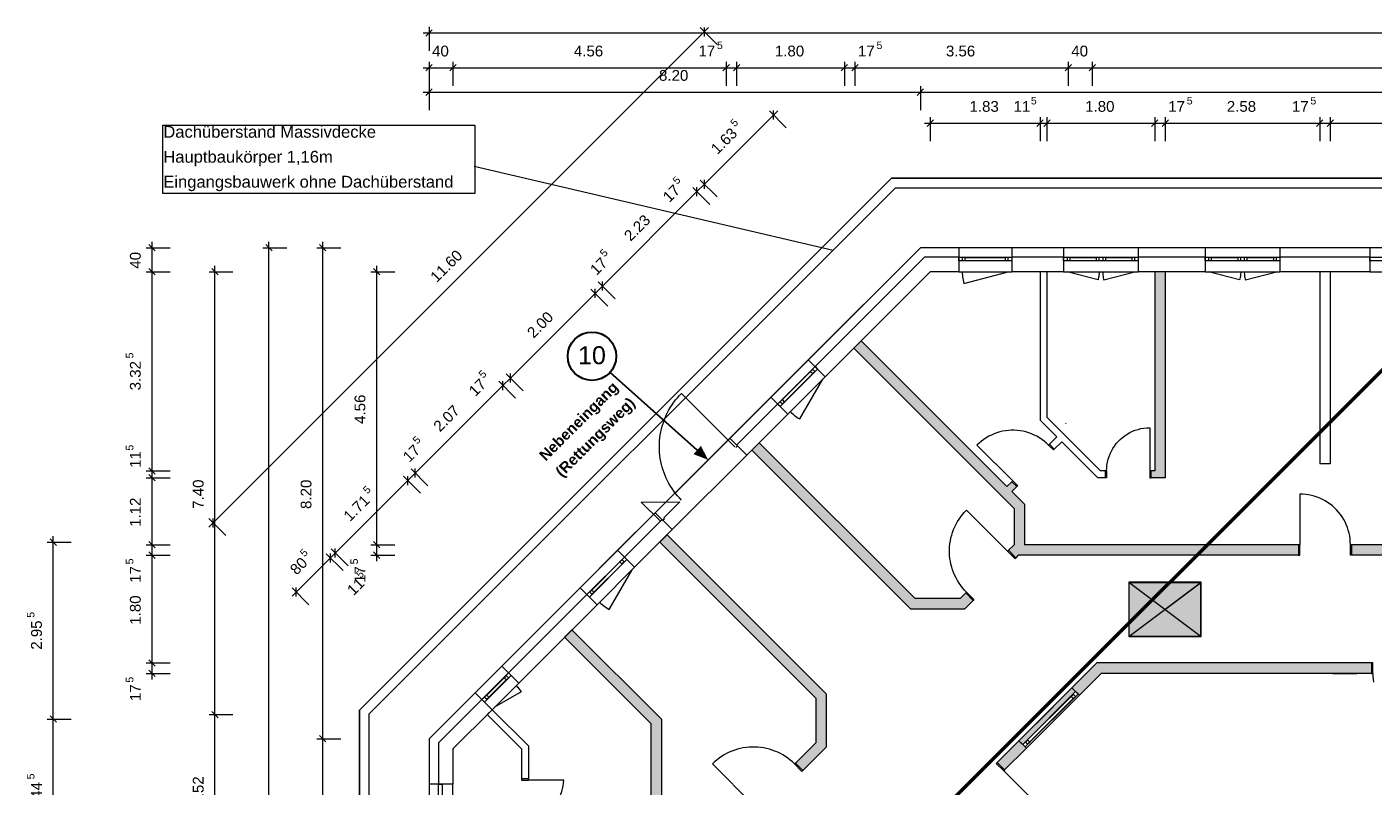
# Model space of a CAD drawing. Header units: millimetres. Extents: x -15507 to 123453, y -13113 to 44965.
# Tile 4 of 15: x -15507 to 6964, y 31478 to 44159. Entities that reach past the tile are written whole.
import ezdxf
from ezdxf.xclip import XClip

# ---------------------------------------------------------------- set-up
doc = ezdxf.new("R2010")
doc.units = ezdxf.units.MM
doc.header["$MEASUREMENT"] = 0
doc.header["$XCLIPFRAME"] = 0
for name, color, linetype in [('1-EG_1_0', 7, 'Continuous'), ('1-EG_1_Abschnitt 1_Erdgeschoss_Standard', 7, 'Continuous'), ('1-EG_1_EG', 7, 'Continuous'), ('T03 Cutfill', 7, 'Continuous'), ('Аннотация - Текст', 7, 'Continuous'), ('Чертеж и Рисунок', 7, 'Continuous')]:
    doc.layers.add(name, color=color, linetype=linetype)
doc.styles.add('СГЕНЕРИР_СТИЛЬ_1', font='arial.ttf')
doc.styles.add('СГЕНЕРИР_СТИЛЬ_2', font='arialbd.ttf')
doc.styles.add('СГЕНЕРИР_СТИЛЬ_5', font='arial.ttf')
pattern_1 = [(0, (21718, 6295), (0, 6985), [5080, -1905]), (90, (21718, 6295), (-6985, 0), [5080, -1905])]

# ---------------------------------------------------------------- blocks, each defined once
blk = doc.blocks.new('Чертеж_1_1', base_point=(21718, 6295))
at = {"layer": '1-EG_1_0', "linetype": 'Continuous', "lineweight": 18, "true_color": 0xf8991e}
for points in [[(3256, 36743), (3256, 36628), (3496, 36628), (3496, 40070), (3321, 40070), (3321, 36743)], [(-1705, 38791), (971, 36115), (971, 35510), (878, 35417), (1002, 35293), (1043, 35335), (5722, 35335), (5722, 35510), (1146, 35510), (1146, 36187), (935, 36398), (1018, 36481), (936, 36562), (853, 36480), (-1581, 38914)], [(-3282, 37214), (-3406, 37090), (-750, 34435), (143, 34435), (287, 34579), (164, 34703), (71, 34610), (-678, 34610)], [(-4820, 35676), (-4944, 35552), (-2340, 32948), (-2340, 32199), (-2678, 31861), (-2555, 31737), (-2165, 32127), (-2165, 33020)], [(8823, 35510), (6607, 35510), (6607, 35335), (8823, 35335)], [(-6531, 33965), (-5090, 32524), (-5090, 30153), (-6311, 30153), (-6311, 29978), (-3834, 29978), (-3834, 28533), (-3659, 28533), (-3659, 30633), (-3269, 31023), (-3393, 31147), (-3834, 30705), (-3834, 30153), (-4915, 30153), (-4915, 32596), (-6408, 34088)], [(2354, 33535), (1938, 33119), (2062, 32995), (2426, 33360), (6938, 33360), (6938, 33535)], [(1178, 32112), (1054, 32235), (689, 31871), (813, 31747)]]:
    blk.add_hatch(color=30, dxfattribs=at).paths.add_polyline_path(points)
at = {"layer": '1-EG_1_0', "linetype": 'Continuous', "lineweight": 0, "true_color": 0x000000}
h = blk.add_hatch(dxfattribs=at)
h.set_pattern_fill('ANGLE_0001', color=18, style=0, pattern_type=2)
h.set_pattern_definition(pattern_1)
h.paths.add_polyline_path([(-6531, 33965), (-5090, 32524), (-5090, 30153), (-6311, 30153), (-6311, 29978), (-3834, 29978), (-3834, 28533), (-3659, 28533), (-3659, 30633), (-3269, 31023), (-3393, 31147), (-3834, 30705), (-3834, 30153), (-4915, 30153), (-4915, 32596), (-6408, 34088)])
h = blk.add_hatch(dxfattribs=at)
h.set_pattern_fill('ANGLE_0001', color=18, style=0, pattern_type=2)
h.set_pattern_definition(pattern_1)
h.paths.add_polyline_path([(-6408, 34088), (-6531, 33965), (-5090, 32524), (-5090, 30153), (-6311, 30153), (-6311, 29978), (-3834, 29978), (-3834, 28533), (-3659, 28533), (-3659, 30633), (-3269, 31023), (-3393, 31147), (-3834, 30705), (-3834, 30153), (-4915, 30153), (-4915, 32596)])
at = {"layer": '1-EG_1_Abschnitt 1_Erdgeschoss_Standard', "linetype": 'Continuous', "lineweight": 0, "true_color": 0x000000}
blk.add_hatch(color=18, dxfattribs=at).paths.add_polyline_path([(4085, 34875), (2885, 34875), (2885, 33975)])
at = {"layer": '1-EG_1_EG', "linetype": 'Continuous', "lineweight": 18, "true_color": 0xd3fefe}
blk.add_hatch(color=7, dxfattribs=at).paths.add_polyline_path([(2885, 34885), (2885, 33975), (4095, 33975), (4095, 34885)])
at = {"layer": '1-EG_1_EG', "linetype": 'Continuous', "lineweight": 18, "true_color": 0xffe1e1}
blk.add_hatch(color=7, dxfattribs=at).paths.add_polyline_path([(1054, 32235), (1116, 32173), (2000, 33057), (1938, 33119)])
at = {"layer": '1-EG_1_Abschnitt 1_Erdgeschoss_Standard', "color": 7, "linetype": 'Continuous', "lineweight": 18}
for p, q in [((-1072, 41630), (-9954, 32748)), ((23589, 41630), (-1072, 41630)), ((-592, 40470), (-8794, 32268)), ((-592, 40470), (-2464, 38598)), ((48, 40470), (-592, 40470)), ((23109, 40470), (-592, 40470)), ((48, 40470), (48, 40070)), ((933, 40470), (48, 40470)), ((933, 40470), (933, 40070)), ((1796, 40470), (933, 40470)), ((1796, 40470), (1796, 40070)), ((3046, 40470), (1796, 40470)), ((3046, 40470), (3046, 40070)), ((4160, 40470), (3046, 40470)), ((4160, 40470), (4160, 40070)), ((5410, 40470), (4160, 40470)), ((5410, 40470), (5410, 40070)), ((6911, 40470), (5410, 40470)), ((6911, 40470), (6911, 40070)), ((8161, 40470), (6911, 40470)), ((-525, 40310), (-2350, 38485)), ((-525, 40310), (-2350, 38485)), ((48, 40310), (-525, 40310)), ((48, 40310), (-525, 40310)), ((158, 40305), (823, 40305)), ((158, 40255), (823, 40255)), ((1796, 40310), (933, 40310)), ((1796, 40310), (933, 40310)), ((1906, 40305), (2341, 40305)), ((1906, 40255), (2341, 40255)), ((2501, 40305), (2936, 40305)), ((2501, 40255), (2936, 40255)), ((4160, 40310), (3046, 40310)), ((4160, 40310), (3046, 40310)), ((4270, 40305), (4705, 40305)), ((4270, 40255), (4705, 40255)), ((4865, 40305), (5300, 40305)), ((4865, 40255), (5300, 40255)), ((6911, 40310), (5410, 40310)), ((6911, 40310), (5410, 40310)), ((-426, 40070), (-2181, 38315)), ((48, 40070), (-426, 40070)), ((48, 40070), (933, 40070)), ((1796, 40070), (933, 40070)), ((1406, 40070), (1406, 37591)), ((1521, 40070), (1406, 40070)), ((1521, 40070), (1521, 37639)), ((1796, 40070), (3046, 40070)), ((4160, 40070), (3046, 40070)), ((3321, 40070), (3321, 36743)), ((3496, 40070), (3321, 40070)), ((3496, 40070), (3496, 36628)), ((4160, 40070), (5410, 40070)), ((6911, 40070), (5410, 40070)), ((6074, 40070), (6074, 36860)), ((6249, 40070), (6074, 40070)), ((6249, 40070), (6249, 36860)), ((6911, 40070), (8161, 40070)), ((-1581, 38914), (-1705, 38791)), ((853, 36480), (-1581, 38914)), ((811, 36275), (-1705, 38791)), ((-2464, 38598), (-3089, 37972)), ((-2181, 38315), (-2464, 38598)), ((-2895, 37933), (-2425, 38404)), ((-2860, 37898), (-2389, 38368)), ((-2807, 37689), (-2181, 38315)), ((-3089, 37972), (-3774, 37288)), ((-2976, 37859), (-3660, 37175)), ((-2976, 37859), (-3660, 37175)), ((-2807, 37689), (-3089, 37972)), ((-2807, 37689), (-3491, 37005)), ((1685, 37312), (1406, 37591)), ((2417, 36743), (1521, 37639)), ((1830, 37543), (1836, 37536)), ((1685, 37312), (1562, 37188)), ((-3774, 37288), (-5018, 36044)), ((-3491, 37005), (-3774, 37288)), ((-3282, 37214), (-3406, 37090)), ((-750, 34435), (-3406, 37090)), ((-678, 34610), (-3282, 37214)), ((1643, 37107), (1562, 37188)), ((1767, 37230), (1643, 37107)), ((2369, 36628), (1767, 37230)), ((-4735, 35761), (-3491, 37005)), ((6249, 36860), (6074, 36860)), ((2496, 36628), (2369, 36628)), ((2496, 36743), (2417, 36743)), ((2496, 36743), (2496, 36628)), ((3321, 36743), (3256, 36743)), ((3256, 36743), (3256, 36628)), ((3321, 36628), (3256, 36628)), ((3496, 36628), (3321, 36628)), ((936, 36562), (853, 36480)), ((1018, 36481), (935, 36398)), ((1018, 36481), (936, 36562)), ((-4608, 36227), (-4877, 35959)), ((971, 36115), (811, 36275)), ((1146, 36187), (935, 36398)), ((1146, 36187), (1146, 36063)), ((-5018, 36044), (-5646, 35416)), ((-4735, 35761), (-5018, 36044)), ((971, 36115), (971, 36063)), ((971, 36063), (971, 35510)), ((1146, 36063), (1146, 35510)), ((-4905, 35930), (-5532, 35303)), ((-4905, 35930), (-5532, 35303)), ((-4735, 35761), (-5363, 35133)), ((-4820, 35676), (-4944, 35552)), ((-2340, 32948), (-4944, 35552)), ((-2165, 33020), (-4820, 35676)), ((971, 35510), (878, 35417)), ((1523, 35510), (1146, 35510)), ((1698, 35510), (1523, 35510)), ((5722, 35510), (1698, 35510)), ((5722, 35510), (5722, 35335)), ((8823, 35510), (6607, 35510)), ((6607, 35510), (6607, 35335)), ((-5646, 35416), (-6271, 34790)), ((-5363, 35133), (-5646, 35416)), ((1002, 35293), (878, 35417)), ((1043, 35335), (1002, 35293)), ((1523, 35335), (1043, 35335)), ((5722, 35335), (1523, 35335)), ((8823, 35335), (6607, 35335)), ((-6077, 34751), (-5607, 35221)), ((-6042, 34716), (-5571, 35186)), ((-5989, 34507), (-5363, 35133)), ((2885, 34875), (2885, 33975)), ((4085, 34875), (2885, 34875)), ((4085, 34875), (2885, 34875)), ((2885, 34875), (2885, 33975)), ((2885, 33975), (4085, 34875)), ((4085, 34875), (4085, 33975)), ((-6271, 34790), (-7580, 33482)), ((-6158, 34677), (-7467, 33369)), ((-6158, 34677), (-7467, 33369)), ((-5989, 34507), (-6271, 34790)), ((71, 34610), (-678, 34610)), ((164, 34703), (71, 34610)), ((287, 34579), (164, 34703)), ((-5989, 34507), (-7297, 33199)), ((143, 34435), (-750, 34435)), ((287, 34579), (143, 34435)), ((-6408, 34088), (-6531, 33965)), ((-5090, 32524), (-6531, 33965)), ((-4915, 32596), (-6408, 34088)), ((4085, 33975), (2885, 33975)), ((2354, 33535), (1938, 33119)), ((6938, 33535), (2354, 33535)), ((6938, 33535), (6938, 33360)), ((-7580, 33482), (-8025, 33036)), ((-7831, 32998), (-7541, 33287)), ((-7297, 33199), (-7580, 33482)), ((2426, 33360), (2062, 32995)), ((6938, 33360), (2426, 33360)), ((-8025, 33036), (-8794, 32268)), ((-7742, 32754), (-8025, 33036)), ((-7795, 32962), (-7505, 33252)), ((-7742, 32754), (-7297, 33199)), ((1938, 33119), (1054, 32235)), ((1938, 33119), (1054, 32235)), ((2062, 32995), (1938, 33119)), ((2062, 32995), (1938, 33119)), ((-7912, 32923), (-8634, 32202)), ((-7912, 32923), (-8634, 32202)), ((-2340, 32948), (-2340, 32199)), ((-2165, 33020), (-2165, 32127)), ((1178, 32112), (2062, 32995)), ((2062, 32995), (1178, 32112)), ((1197, 32248), (1925, 32976)), ((1197, 32177), (1996, 32976)), ((1233, 32212), (1961, 32941)), ((-9954, 32748), (-9954, 8087)), ((-7742, 32754), (-8394, 32102)), ((-7742, 32754), (-7824, 32672)), ((-7251, 32100), (-7824, 32672)), ((-7136, 32148), (-7742, 32754)), ((-4915, 32596), (-4915, 30153)), ((-5090, 32524), (-5090, 30153)), ((-8794, 32268), (-8794, 8568)), ((-8794, 32268), (-8794, 31508)), ((-8634, 32202), (-8634, 31508)), ((-8634, 32202), (-8634, 31508)), ((-7136, 32148), (-7136, 31597)), ((-2340, 32199), (-2678, 31861)), ((1054, 32235), (689, 31871)), ((1178, 32112), (1054, 32235)), ((1178, 32112), (1054, 32235)), ((-8394, 32102), (-8394, 31508)), ((-7251, 32100), (-7251, 31597)), ((-2165, 32127), (-2555, 31737)), ((1178, 32112), (813, 31747)), ((-2555, 31737), (-2678, 31861)), ((813, 31747), (689, 31871)), ((-8394, 31508), (-8794, 31508)), ((-8794, 31508), (-8794, 30748)), ((-8394, 30748), (-8394, 31508)), ((-7136, 31597), (-7251, 31597))]:
    blk.add_line(p, q, dxfattribs=at)
at = {"layer": '1-EG_1_Abschnitt 1_Erdgeschoss_Standard', "color": 7, "linetype": 'Continuous', "lineweight": 18, "flags": 128}
for points in [[(48, 40310), (933, 40310), (933, 40250), (48, 40250)], [(108, 40255), (158, 40255), (158, 40305), (108, 40305)], [(873, 40305), (823, 40305), (823, 40255), (873, 40255)], [(1796, 40310), (3046, 40310), (3046, 40250), (1796, 40250)], [(1856, 40255), (1906, 40255), (1906, 40305), (1856, 40305)], [(2391, 40305), (2341, 40305), (2341, 40255), (2391, 40255)], [(2451, 40255), (2501, 40255), (2501, 40305), (2451, 40305)], [(2986, 40305), (2936, 40305), (2936, 40255), (2986, 40255)], [(4160, 40310), (5410, 40310), (5410, 40250), (4160, 40250)], [(4220, 40255), (4270, 40255), (4270, 40305), (4220, 40305)], [(4755, 40305), (4705, 40305), (4705, 40255), (4755, 40255)], [(4815, 40255), (4865, 40255), (4865, 40305), (4815, 40305)], [(5350, 40305), (5300, 40305), (5300, 40255), (5350, 40255)], [(6911, 40310), (8161, 40310), (8161, 40250), (6911, 40250)], [(-2976, 37859), (-2350, 38485), (-2308, 38442), (-2934, 37817)], [(-2389, 38439), (-2425, 38404), (-2389, 38368), (-2354, 38404)], [(-2895, 37863), (-2860, 37898), (-2895, 37933), (-2930, 37898)], [(-3646, 37161), (-3675, 37132)], [(1562, 37188), (1548, 37174), (1629, 37093), (1643, 37107)], [(2496, 36743), (2516, 36743), (2516, 36628), (2496, 36628)], [(3256, 36743), (3236, 36743), (3236, 36628), (3256, 36628)], [(936, 36562), (950, 36577), (1032, 36495), (1018, 36481)], [(-4891, 35916), (-4863, 35945)], [(5722, 35335), (5742, 35335), (5742, 35510), (5722, 35510)], [(6607, 35335), (6587, 35335), (6587, 35510), (6607, 35510)], [(-6158, 34677), (-5532, 35303), (-5490, 35260), (-6116, 34635)], [(878, 35417), (864, 35403), (987, 35279), (1002, 35293)], [(-5571, 35257), (-5607, 35221), (-5571, 35186), (-5536, 35221)], [(-6077, 34681), (-6042, 34716), (-6077, 34751), (-6112, 34716)], [(164, 34703), (178, 34717), (302, 34593), (287, 34579)], [(6938, 33360), (6958, 33360), (6958, 33535), (6938, 33535)], [(-7912, 32923), (-7467, 33369), (-7424, 33326), (-7870, 32881)], [(-7505, 33323), (-7541, 33287), (-7505, 33252), (-7470, 33287)], [(1116, 32173), (2000, 33057), (2042, 33015), (1158, 32131)], [(-7831, 32927), (-7795, 32962), (-7831, 32998), (-7866, 32962)], [(1961, 33011), (1925, 32976), (1961, 32941), (1996, 32976)], [(1197, 32177), (1233, 32212), (1197, 32248), (1162, 32212)], [(-2678, 31861), (-2692, 31847), (-2569, 31723), (-2555, 31737)], [(813, 31747), (799, 31733), (675, 31857), (689, 31871)], [(-8634, 30748), (-8634, 31508), (-8574, 31508), (-8574, 30748)], [(-7251, 31597), (-7251, 31577), (-7136, 31577), (-7136, 31597)]]:
    blk.add_lwpolyline(points, close=True, dxfattribs=at)
for points in [[(108, 40070), (108, 40041), (110, 40013), (112, 39984), (116, 39956), (121, 39928), (127, 39900), (134, 39872), (873, 40070)], [(2391, 40070), (2391, 40050), (2390, 40030), (2388, 40010), (2385, 39990), (2382, 39971), (2378, 39951), (2373, 39932), (1856, 40070)], [(2451, 40070), (2452, 40050), (2453, 40030), (2455, 40010), (2457, 39990), (2460, 39971), (2465, 39951), (2469, 39932), (2986, 40070)], [(4755, 40070), (4755, 40050), (4753, 40030), (4752, 40010), (4749, 39990), (4746, 39971), (4742, 39951), (4737, 39932), (4220, 40070)], [(4815, 40070), (4815, 40050), (4816, 40030), (4818, 40010), (4821, 39990), (4824, 39971), (4828, 39951), (4833, 39932), (5350, 40070)], [(-2764, 37732), (-2744, 37712), (-2722, 37693), (-2700, 37675), (-2677, 37657), (-2654, 37641), (-2630, 37625), (-2606, 37610), (-2223, 38273)], [(-4580, 36255), (-4614, 36291), (-4647, 36328), (-4679, 36366), (-4709, 36406), (-4737, 36446), (-4764, 36488), (-4789, 36531), (-4812, 36574), (-4833, 36619), (-4853, 36664), (-4871, 36710), (-4888, 36757), (-4902, 36804), (-4914, 36852), (-4925, 36901), (-4934, 36949), (-4941, 36998), (-4945, 37048), (-4948, 37097), (-4949, 37147), (-4948, 37196), (-4945, 37246), (-4941, 37295), (-4934, 37344), (-4925, 37393), (-4914, 37441), (-4902, 37489), (-4888, 37536), (-4871, 37583), (-4853, 37629), (-4833, 37674), (-4812, 37719), (-4789, 37763), (-4764, 37805), (-4737, 37847), (-4709, 37888), (-4679, 37927), (-4647, 37965), (-4614, 38002), (-4580, 38038), (-3689, 37147)], [(1548, 37174), (1512, 37208), (1474, 37239), (1435, 37269), (1394, 37296), (1351, 37320), (1307, 37342), (1262, 37362), (1216, 37379), (1169, 37393), (1121, 37404), (1073, 37413), (1024, 37418), (975, 37421), (926, 37421), (877, 37418), (828, 37413), (779, 37404), (732, 37393), (685, 37379), (638, 37362), (593, 37342), (549, 37320), (507, 37296), (466, 37269), (426, 37239), (389, 37208), (353, 37174), (950, 36577)], [(2516, 36743), (2518, 36792), (2523, 36841), (2531, 36890), (2543, 36937), (2558, 36984), (2576, 37030), (2597, 37074), (2621, 37117), (2648, 37158), (2678, 37198), (2710, 37235), (2745, 37269), (2782, 37302), (2821, 37331), (2862, 37358), (2905, 37382), (2949, 37404), (2995, 37422), (3042, 37436), (3090, 37448), (3138, 37456), (3187, 37461), (3236, 37463), (3236, 36743)], [(6587, 35510), (6585, 35559), (6581, 35608), (6574, 35657), (6564, 35705), (6551, 35752), (6536, 35799), (6518, 35845), (6497, 35889), (6474, 35932), (6448, 35974), (6420, 36015), (6389, 36053), (6356, 36090), (6322, 36125), (6285, 36157), (6246, 36188), (6206, 36216), (6164, 36242), (6121, 36265), (6076, 36286), (6031, 36304), (5984, 36319), (5937, 36332), (5889, 36342), (5840, 36349), (5791, 36354), (5742, 36355), (5742, 35510)], [(178, 34717), (144, 34752), (112, 34790), (82, 34829), (54, 34869), (28, 34911), (4, 34954), (-18, 34998), (-37, 35043), (-54, 35089), (-69, 35136), (-81, 35183), (-91, 35232), (-99, 35280), (-104, 35329), (-106, 35378), (-106, 35427), (-104, 35476), (-99, 35525), (-91, 35574), (-81, 35622), (-69, 35670), (-54, 35716), (-37, 35763), (-18, 35808), (4, 35852), (28, 35895), (54, 35937), (82, 35977), (112, 36016), (144, 36053), (178, 36089), (864, 35403)], [(-5946, 34550), (-5926, 34530), (-5904, 34511), (-5882, 34493), (-5859, 34475), (-5836, 34459), (-5812, 34443), (-5788, 34428), (-5405, 35091)], [(6958, 33360), (6959, 33311), (6964, 33262), (6971, 33213)], [(-7339, 33157), (-7326, 33143), (-7313, 33129), (-7301, 33114), (-7290, 33099), (-7279, 33083), (-7268, 33067), (-7258, 33051), (-7700, 32796)], [(-2692, 31847), (-2728, 31880), (-2765, 31912), (-2804, 31943), (-2845, 31971), (-2886, 31997), (-2929, 32020), (-2973, 32042), (-3019, 32061), (-3065, 32079), (-3112, 32093), (-3159, 32106), (-3207, 32115), (-3256, 32123), (-3305, 32128), (-3354, 32130), (-3403, 32130), (-3452, 32128), (-3501, 32123), (-3550, 32115), (-3598, 32106), (-3645, 32093), (-3692, 32079), (-3738, 32061), (-3783, 32042), (-3827, 32020), (-3870, 31997), (-3912, 31971), (-3953, 31943), (-3991, 31912), (-4029, 31880), (-4064, 31847), (-3378, 31161)], [(1655, 30877), (799, 31733)], [(-7136, 30987), (-7088, 30989), (-7039, 30995), (-6991, 31005), (-6945, 31019), (-6899, 31037), (-6855, 31058), (-6814, 31083), (-6774, 31111), (-6737, 31143), (-6702, 31177), (-6671, 31214), (-6642, 31254), (-6617, 31296), (-6596, 31340), (-6578, 31385), (-6564, 31432), (-6554, 31480), (-6548, 31528), (-6546, 31577), (-7136, 31577)]]:
    blk.add_lwpolyline(points, dxfattribs=at)
at = {"layer": '1-EG_1_EG', "color": 7, "linetype": 'Continuous', "lineweight": 18}
for p, q in [((-12471, 35803), (-4127, 44147)), ((-8894, 44059), (31936, 44059)), ((-8847, 44006), (-8741, 44112)), ((-8794, 44159), (-8794, 43759)), ((-4269, 44147), (-3986, 43864)), ((-4198, 44001), (-4198, 44151)), ((-8894, 43476), (-8394, 43476)), ((-8847, 43423), (-8741, 43529)), ((-8794, 43576), (-8794, 43176)), ((-8447, 43423), (-8341, 43529)), ((-8394, 43576), (-8394, 43176)), ((-8394, 43476), (-3834, 43476)), ((-3887, 43423), (-3781, 43529)), ((-3834, 43576), (-3834, 43176)), ((-3834, 43476), (-3659, 43476)), ((-3712, 43423), (-3606, 43529)), ((-3659, 43576), (-3659, 43176)), ((-3659, 43476), (-1859, 43476)), ((-1912, 43423), (-1806, 43529)), ((-1859, 43576), (-1859, 43176)), ((-1859, 43476), (-1684, 43476)), ((-1737, 43423), (-1631, 43529)), ((-1684, 43576), (-1684, 43176)), ((-1684, 43476), (1876, 43476)), ((1823, 43423), (1929, 43529)), ((1876, 43576), (1876, 43176)), ((1876, 43476), (2276, 43476)), ((2223, 43423), (2329, 43529)), ((2276, 43576), (2276, 43176)), ((2276, 43476), (19766, 43476)), ((-8794, 43168), (-8794, 42768)), ((-592, 43168), (-592, 42768)), ((-8894, 43068), (-592, 43068)), ((-8847, 43015), (-8741, 43122)), ((-645, 43015), (-539, 43122)), ((-592, 43068), (23109, 43068)), ((-4198, 41531), (-2971, 42757)), ((-3113, 42757), (-2830, 42474)), ((-3042, 42611), (-3042, 42761)), ((-526, 42551), (1406, 42551)), ((-479, 42498), (-373, 42604)), ((-426, 42651), (-426, 42251)), ((1353, 42498), (1459, 42604)), ((1406, 42651), (1406, 42251)), ((1406, 42551), (1521, 42551)), ((1468, 42498), (1574, 42604)), ((1521, 42651), (1521, 42251)), ((1521, 42551), (3321, 42551)), ((3268, 42498), (3374, 42604)), ((3321, 42651), (3321, 42251)), ((3321, 42551), (3496, 42551)), ((3443, 42498), (3549, 42604)), ((3496, 42651), (3496, 42251)), ((3496, 42551), (6074, 42551)), ((6021, 42498), (6127, 42604)), ((6074, 42651), (6074, 42251)), ((6074, 42551), (6249, 42551)), ((6196, 42498), (6302, 42604)), ((6249, 42651), (6249, 42251)), ((6249, 42551), (8823, 42551)), ((-8039, 41831), (-2049, 40427)), ((-4268, 41601), (-3986, 41319)), ((-4198, 41456), (-4198, 41606)), ((-5898, 39830), (-4321, 41407)), ((-4392, 41478), (-4109, 41195)), ((-4321, 41407), (-4198, 41531)), ((-4321, 41332), (-4321, 41482)), ((-13516, 40470), (-13116, 40470)), ((-13363, 40417), (-13469, 40523)), ((-13416, 40070), (-13416, 40570)), ((-11567, 40470), (-11167, 40470)), ((-11414, 40417), (-11520, 40523)), ((-11467, -260), (-11467, 40570)), ((-10667, 40470), (-10267, 40470)), ((-10514, 40417), (-10620, 40523)), ((-10567, 32268), (-10567, 40570)), ((-13516, 40070), (-13116, 40070)), ((-13363, 40017), (-13469, 40123)), ((-13416, 36743), (-13416, 40070)), ((-12467, 40070), (-12067, 40070)), ((-12314, 40017), (-12420, 40123)), ((-12367, 32672), (-12367, 40170)), ((-9767, 40070), (-9367, 40070)), ((-9614, 40017), (-9720, 40123)), ((-9667, 35510), (-9667, 40170)), ((-6093, 39777), (-5810, 39494)), ((-6022, 39706), (-5898, 39830)), ((-6022, 39631), (-6022, 39781)), ((-5969, 39901), (-5686, 39618)), ((-5898, 39755), (-5898, 39905)), ((-7436, 38292), (-6022, 39706)), ((-7631, 38239), (-7348, 37956)), ((-7560, 38168), (-7436, 38292)), ((-7560, 38093), (-7560, 38243)), ((-7507, 38363), (-7224, 38080)), ((-7436, 38217), (-7436, 38367)), ((-9024, 36705), (-7560, 38168)), ((-13516, 36743), (-13116, 36743)), ((-13516, 36628), (-13116, 36628)), ((-13363, 36690), (-13469, 36796)), ((-13363, 36575), (-13469, 36681)), ((-13416, 36628), (-13416, 36743)), ((-13416, 35510), (-13416, 36628)), ((-9218, 36652), (-8935, 36369)), ((-9148, 36581), (-9024, 36705)), ((-9148, 36506), (-9148, 36656)), ((-9095, 36775), (-8812, 36493)), ((-9024, 36630), (-9024, 36780)), ((-10359, 35370), (-9148, 36581)), ((-5251, 36220), (-4608, 36227)), ((-4933, 35902), (-5251, 36220)), ((-12471, 35945), (-12188, 35662)), ((-12400, 35799), (-12400, 35949)), ((-15167, 35552), (-14767, 35552)), ((-15014, 35499), (-15120, 35605)), ((-15067, 32596), (-15067, 35652)), ((-13516, 35510), (-13116, 35510)), ((-13363, 35457), (-13469, 35563)), ((-13416, 35335), (-13416, 35510)), ((-9767, 35510), (-9367, 35510)), ((-9614, 35457), (-9720, 35563)), ((-9667, 35235), (-9667, 35510)), ((3873, 35510), (3473, 35510)), ((-13516, 35335), (-13116, 35335)), ((-13363, 35282), (-13469, 35388)), ((-13416, 33535), (-13416, 35335)), ((-11081, 34648), (-10440, 35289)), ((-10511, 35359), (-10228, 35076)), ((-10440, 35289), (-10359, 35370)), ((-10440, 35214), (-10440, 35364)), ((-10429, 35441), (-10146, 35158)), ((-10359, 35295), (-10359, 35445)), ((-9767, 35335), (-9367, 35335)), ((-9614, 35282), (-9720, 35388)), ((4633, 35335), (4233, 35335)), ((2885, 34885), (4095, 33975)), ((2885, 33975), (4095, 34885)), ((-11081, 34789), (-10798, 34506)), ((-11010, 34643), (-11010, 34793)), ((-13516, 33535), (-13116, 33535)), ((-13363, 33482), (-13469, 33588)), ((-13416, 33260), (-13416, 33535)), ((4633, 33535), (4233, 33535)), ((-13516, 33360), (-13116, 33360)), ((-13363, 33307), (-13469, 33413)), ((6292, 33360), (6692, 33360)), ((-15167, 32596), (-14767, 32596)), ((-15014, 32543), (-15120, 32649)), ((-15067, 30153), (-15067, 32596)), ((-12467, 32672), (-12067, 32672)), ((-12314, 32619), (-12420, 32725)), ((-12367, 30153), (-12367, 32672)), ((1339, 32520), (1622, 32803)), ((-5090, 32524), (-5090, 31768)), ((-10667, 32268), (-10267, 32268)), ((-10514, 32215), (-10620, 32321)), ((-10567, 8568), (-10567, 32268))]:
    blk.add_line(p, q, dxfattribs=at)
at = {"layer": '1-EG_1_EG', "color": 5, "linetype": 'Continuous', "lineweight": 18}
for p, q in [((-9954, 32748), (-1072, 41630)), ((-1072, 41630), (23589, 41630)), ((-9794, 32682), (-1006, 41470)), ((-1006, 41470), (23523, 41470)), ((-9954, 8087), (-9954, 32748)), ((-9794, 8153), (-9794, 32682))]:
    blk.add_line(p, q, dxfattribs=at)
at = {"layer": '1-EG_1_EG', "color": 5, "linetype": 'Continuous', "lineweight": 18, "flags": 128}
blk.add_lwpolyline([(-8029, 41374), (-13240, 41374), (-13240, 42516), (-8029, 42516)], close=True, dxfattribs=at)
at = {"layer": '1-EG_1_EG', "color": 7, "linetype": 'Continuous', "lineweight": 18, "flags": 128}
for points in [[(2885, 34885), (2885, 33975), (4095, 33975), (4095, 34885)], [(1054, 32235), (1116, 32173), (2000, 33057), (1938, 33119)]]:
    blk.add_lwpolyline(points, close=True, dxfattribs=at)
at = {"layer": '1-EG_1_EG', "color": 7, "linetype": 'Continuous', "lineweight": 18, "attachment_point": 1, "style": 'СГЕНЕРИР_СТИЛЬ_1'}
for s, insert, char_height in [('\\A1;{\\pql;\\fArial|b0|i0|c204|p0;\\W1.000000;40}', (-8743, 43846), 180), ('\\A1;{\\pql;\\fArial|b0|i0|c204|p0;\\W1.000000;4.56}', (-6376, 43846), 180), ('\\A1;{\\pql;\\fArial|b0|i0|c204|p0;\\W1.000000;17}', (-4297, 43846), 180), ('\\A1;{\\pql;\\fArial|b0|i0|c204|p0;\\W1.000000;5}', (-3988, 43915), 126), ('\\A1;{\\pql;\\fArial|b0|i0|c204|p0;\\W1.000000;1.80}', (-3021, 43846), 180), ('\\A1;{\\pql;\\fArial|b0|i0|c204|p0;\\W1.000000;17}', (-1634, 43846), 180), ('\\A1;{\\pql;\\fArial|b0|i0|c204|p0;\\W1.000000;5}', (-1325, 43915), 126), ('\\A1;{\\pql;\\fArial|b0|i0|c204|p0;\\W1.000000;3.56}', (-166, 43846), 180), ('\\A1;{\\pql;\\fArial|b0|i0|c204|p0;\\W1.000000;40}', (1927, 43846), 180), ('\\A1;{\\pql;\\fArial|b0|i0|c204|p0;\\W1.000000;8.20}', (-4955, 43439), 180), ('\\A1;{\\pql;\\fArial|b0|i0|c204|p0;\\W1.000000;1.83}', (228, 42921), 180), ('\\A1;{\\pql;\\fArial|b0|i0|c204|p0;\\W1.000000;11}', (963, 42921), 180), ('\\A1;{\\pql;\\fArial|b0|i0|c204|p0;\\W1.000000;5}', (1252, 42990), 126), ('\\A1;{\\pql;\\fArial|b0|i0|c204|p0;\\W1.000000;1.80}', (2159, 42921), 180), ('\\A1;{\\pql;\\fArial|b0|i0|c204|p0;\\W1.000000;17}', (3546, 42921), 180), ('\\A1;{\\pql;\\fArial|b0|i0|c204|p0;\\W1.000000;5}', (3855, 42990), 126), ('\\A1;{\\pql;\\fArial|b0|i0|c204|p0;\\W1.000000;2.58}', (4523, 42921), 180), ('\\A1;{\\pql;\\fArial|b0|i0|c204|p0;\\W1.000000;17}', (5611, 42921), 180), ('\\A1;{\\pql;\\fArial|b0|i0|c204|p0;\\W1.000000;5}', (5919, 42990), 126)]:
    blk.add_mtext(s, dxfattribs=dict(at, insert=insert, char_height=char_height))
at = {"layer": '1-EG_1_EG', "color": 160, "linetype": 'Continuous', "lineweight": 18, "true_color": 0x0046ff, "insert": (-13230, 42506), "char_height": 198, "attachment_point": 1, "line_spacing_factor": 1.263657, "style": 'СГЕНЕРИР_СТИЛЬ_1'}
blk.add_mtext('\\A1;{\\pql;\\fArial|b0|i0|c204|p0;\\W1.000000;Dachüberstand Massivdecke \\P\\pql;\\fArial|b0|i0|c204|p0;\\W1.000000;Hauptbaukörper 1,16m\\P\\pql;\\fArial|b0|i0|c204|p0;\\W1.000000;Eingangsbauwerk ohne Dachüberstand}', dxfattribs=at)
at = {"layer": '1-EG_1_EG', "color": 7, "linetype": 'Continuous', "lineweight": 18, "attachment_point": 1, "style": 'СГЕНЕРИР_СТИЛЬ_1'}
for s, insert, char_height, rotation in [('\\A1;{\\pql;\\fArial|b0|i0|c204|p0;\\W1.000000;5}', (-3779, 42571), 126, 45), ('\\A1;{\\pql;\\fArial|b0|i0|c204|p0;\\W1.000000;1.63}', (-4107, 42145), 180, 45), ('\\A1;{\\pql;\\fArial|b0|i0|c204|p0;\\W1.000000;5}', (-4742, 41609), 126, 45), ('\\A1;{\\pql;\\fArial|b0|i0|c204|p0;\\W1.000000;17}', (-4911, 41342), 180, 45), ('\\A1;{\\pql;\\fArial|b0|i0|c204|p0;\\W1.000000;2.23}', (-5557, 40695), 180, 45), ('\\A1;{\\pql;\\fArial|b0|i0|c204|p0;\\W1.000000;5}', (-5956, 40395), 126, 45), ('\\A1;{\\pql;\\fArial|b0|i0|c204|p0;\\W1.000000;40}', (-13787, 40121), 180, 90), ('\\A1;{\\pql;\\fArial|b0|i0|c204|p0;\\W1.000000;11.60}', (-8792, 40006), 180, 45), ('\\A1;{\\pql;\\fArial|b0|i0|c204|p0;\\W1.000000;17}', (-6125, 40127), 180, 45), ('\\A1;{\\pql;\\fArial|b0|i0|c204|p0;\\W1.000000;2.00}', (-7176, 39076), 180, 45), ('\\A1;{\\pql;\\fArial|b0|i0|c204|p0;\\W1.000000;5}', (-13856, 38621), 126, 90), ('\\A1;{\\pql;\\fArial|b0|i0|c204|p0;\\W1.000000;3.32}', (-13787, 38088), 180, 90), ('\\A1;{\\pql;\\fArial|b0|i0|c204|p0;\\W1.000000;5}', (-7980, 38370), 126, 45), ('\\A1;{\\pql;\\fArial|b0|i0|c204|p0;\\W1.000000;17}', (-8149, 38103), 180, 45), ('\\A1;{\\pql;\\fArial|b0|i0|c204|p0;\\W1.000000;4.56}', (-10037, 37528), 180, 90), ('\\A1;{\\pql;\\fArial|b0|i0|c204|p0;\\W1.000000;2.07}', (-8739, 37513), 180, 45), ('\\A1;{\\pql;\\fArial|b0|i0|c204|p0;\\W1.000000;5}', (-9081, 37269), 126, 45), ('\\A1;{\\pql;\\fArial|b0|i0|c204|p0;\\W1.000000;5}', (-13856, 37082), 126, 90), ('\\A1;{\\pql;\\fArial|b0|i0|c204|p0;\\W1.000000;17}', (-9250, 37002), 180, 45), ('\\A1;{\\pql;\\fArial|b0|i0|c204|p0;\\W1.000000;11}', (-13787, 36793), 180, 90), ('\\A1;{\\pql;\\fArial|b0|i0|c204|p0;\\W1.000000;7.40}', (-12737, 36109), 180, 90), ('\\A1;{\\pql;\\fArial|b0|i0|c204|p0;\\W1.000000;8.20}', (-10937, 36107), 180, 90), ('\\A1;{\\pql;\\fArial|b0|i0|c204|p0;\\W1.000000;5}', (-9912, 36438), 126, 45), ('\\A1;{\\pql;\\fArial|b0|i0|c204|p0;\\W1.000000;1.12}', (-13787, 35807), 180, 90), ('\\A1;{\\pql;\\fArial|b0|i0|c204|p0;\\W1.000000;1.71}', (-10241, 36012), 180, 45), ('\\A1;{\\pql;\\fArial|b0|i0|c204|p0;\\W1.000000;80}', (-11133, 35119), 180, 45), ('\\A1;{\\pql;\\fArial|b0|i0|c204|p0;\\W1.000000;5}', (-10964, 35387), 126, 45), ('\\A1;{\\pql;\\fArial|b0|i0|c204|p0;\\W1.000000;5}', (-13856, 35181), 126, 90), ('\\A1;{\\pql;\\fArial|b0|i0|c204|p0;\\W1.000000;17}', (-13787, 34872), 180, 90), ('\\A1;{\\pql;\\fArial|b0|i0|c204|p0;\\W1.000000;5}', (-10107, 35181), 126, 90), ('\\A1;{\\pql;\\fArial|b0|i0|c204|p0;\\W1.000000;17}', (-10037, 34872), 180, 90), ('\\A1;{\\pql;\\fArial|b0|i0|c204|p0;\\W1.000000;5}', (-10026, 35028), 126, 45), ('\\A1;{\\pql;\\fArial|b0|i0|c204|p0;\\W1.000000;11}', (-10181, 34775), 180, 45), ('\\A1;{\\pql;\\fArial|b0|i0|c204|p0;\\W1.000000;1.80}', (-13787, 34173), 180, 90), ('\\A1;{\\pql;\\fArial|b0|i0|c204|p0;\\W1.000000;5}', (-15507, 34289), 126, 90), ('\\A1;{\\pql;\\fArial|b0|i0|c204|p0;\\W1.000000;2.95}', (-15437, 33755), 180, 90), ('\\A1;{\\pql;\\fArial|b0|i0|c204|p0;\\W1.000000;5}', (-13856, 33206), 126, 90), ('\\A1;{\\pql;\\fArial|b0|i0|c204|p0;\\W1.000000;17}', (-13787, 32897), 180, 90), ('\\A1;{\\pql;\\fArial|b0|i0|c204|p0;\\W1.000000;5}', (-15507, 31590), 126, 90), ('\\A1;{\\pql;\\fArial|b0|i0|c204|p0;\\W1.000000;2.44}', (-15437, 31056), 180, 90), ('\\A1;{\\pql;\\fArial|b0|i0|c204|p0;\\W1.000000;2.52}', (-12737, 31151), 180, 90)]:
    blk.add_mtext(s, dxfattribs=dict(at, insert=insert, char_height=char_height, rotation=rotation))
at = {"layer": '1-EG_1_EG', "color": 7, "linetype": 'Continuous', "lineweight": 18, "insert": (-6973, 37025), "char_height": 180, "attachment_point": 1, "rotation": 45, "line_spacing_factor": 1.279567, "style": 'СГЕНЕРИР_СТИЛЬ_2'}
blk.add_mtext('\\A1;{\\pql;\\fArial|b1|i0|c204|p0;\\W1.000000;Nebeneingang\\P\\pql;\\fArial|b1|i0|c204|p0;\\W1.000000;(Rettungsweg)}', dxfattribs=at)

msp = doc.modelspace()

# ---------------------------------------------------------------- hatches: boundary and pattern name
at = {"layer": 'T03 Cutfill', "linetype": 'Continuous', "lineweight": 30}
msp.add_hatch(color=5, dxfattribs=at).paths.add_polyline_path([(-4317.5, 37091), (-4379, 37022.1), (-4134.2, 36927.4), (-4256, 37159.9)])

# ---------------------------------------------------------------- linework, layer by layer
at = {"color": 1, "linetype": 'Continuous', "lineweight": 50}
msp.add_line((8374.3, 39686.7), (-2153.3, 29159.2), dxfattribs=at)
at = {"color": 5, "linetype": 'Continuous', "lineweight": 30}
msp.add_line((-4317.5, 37091), (-5773.1, 38389.1), dxfattribs=at)
msp.add_circle((-6075.1, 38658.2), 404.5, dxfattribs=at)

# ---------------------------------------------------------------- block references
at = {"layer": 'Чертеж и Рисунок', "color": 161, "linetype": 'Continuous', "lineweight": 40, "true_color": 0x83aefe}
ref = msp.add_blockref('Чертеж_1_1', (21717.7, 6295.2), dxfattribs=at)
XClip(ref).set_block_clipping_path([(-15535.5408801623, -13113.286836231), (71649.870074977, 45367.8458842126)])

# ---------------------------------------------------------------- texts
at = {"layer": 'Аннотация - Текст', "color": 5, "linetype": 'Continuous', "lineweight": 30, "insert": (-6075.1, 38825.3), "char_height": 300, "attachment_point": 2, "style": 'СГЕНЕРИР_СТИЛЬ_5'}
msp.add_mtext('\\A1;{\\pqc;\\fArial|b0|i0|c204|p0;\\W1.000000;10}', dxfattribs=at)

doc.saveas('drawing.dxf')
